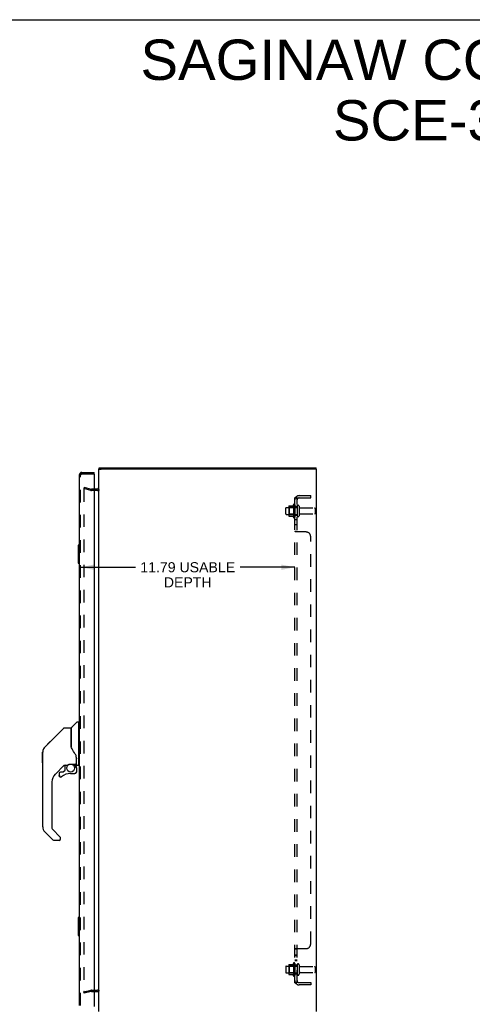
# Model space of a CAD drawing. Header units: inches. Extents: x 0 to 126, y 0 to 81.
# Tile 12 of 13: x 62 to 87, y 27 to 81. Entities that reach past the tile are written whole.
import ezdxf

# ---------------------------------------------------------------- set-up
doc = ezdxf.new("R2010")
doc.units = ezdxf.units.IN
doc.header["$LTSCALE"] = 6.925926
doc.header["$MEASUREMENT"] = 0
doc.linetypes.add('HIDDEN', pattern=[0.2, 0.1, -0.1])
doc.layers.get('0').update_dxf_attribs({"linetype": 'CONTINUOUS'})
for name, color, linetype in [('DEFAULT_2', 8, 'HIDDEN'), ('DIMENSIONS', 7, 'CONTINUOUS'), ('DOOR_ASSEMBLY', 7, 'CONTINUOUS'), ('SUBPANEL', 7, 'CONTINUOUS')]:
    doc.layers.add(name, color=color, linetype=linetype)
doc.styles.get("Standard").update_dxf_attribs({"font": 'arial.ttf'})
doc.dimstyles.new('DIMSTYLE_1', dxfattribs={"dimtxt": 0.555556, "dimasz": 0.740741, "dimexe": 0.09, "dimexo": 0.07, "dimgap": 0.0375, "dimtad": 0, "dimtih": 1, "dimtoh": 1, "dimzin": 4, "dimdsep": 46, "dimtxsty": 'Standard', "dimblk": '_FILLED', "dimblk1": '_FILLED', "dimblk2": '_FILLED', "dimcen": 0.09, "dimadec": 3, "dimazin": 1, "dimtfac": 1, "dimtdec": 3, "dimtofl": 0, "dimtmove": 0, "dimatfit": 3, "dimldrblk": '_FILLED', "dimfxl": 0, "dimtolj": 1, "dimtzin": 4, "dimarcsym": 0})

# ---------------------------------------------------------------- blocks, each defined once
blk = doc.blocks.new('_FILLED')
at = {"color": 0, "linetype": 'ByBlock'}
blk.add_solid([(0, 0), (-1, 0.2), (-1, -0.2)], dxfattribs=at)
blk = doc.blocks.new('*D7')
at = {"layer": 'DIMENSIONS', "color": 2, "linetype": 'Continuous'}
for p, q in [((65.347, 51.334), (68.359, 51.334)), ((77.14, 51.334), (74.128, 51.334))]:
    blk.add_line(p, q, dxfattribs=at)
at = {"layer": 'DIMENSIONS', "color": 2, "linetype": 'Continuous', "xscale": 0.7407407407, "yscale": 0.7407407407, "zscale": 0.7407407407, "rotation": 180}
blk.add_blockref('_FILLED', (65.347, 51.334), dxfattribs=at)
at = {"layer": 'DIMENSIONS', "color": 2, "linetype": 'Continuous', "xscale": 0.7407407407, "yscale": 0.7407407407, "zscale": 0.7407407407}
blk.add_blockref('_FILLED', (77.14, 51.334), dxfattribs=at)
at = {"layer": 'DIMENSIONS', "color": 2, "linetype": 'Continuous', "insert": (71.243, 51.612), "char_height": 0.55556, "width": 5.21272, "attachment_point": 2, "line_spacing_factor": 0.9}
blk.add_mtext('11.79 USABLE\\PDEPTH', dxfattribs=at)

msp = doc.modelspace()

# ---------------------------------------------------------------- linework, layer by layer
at = {"color": 7, "linetype": 'Continuous'}
for p, q in [((0, 81.481), (125.926, 81.481)), ((66.34, 56.731), (66.485, 56.731)), ((66.36, 56.731), (66.36, 56.806)), ((78.34, 56.731), (78.192, 56.731)), ((78.31, 56.731), (78.31, 56.806))]:
    msp.add_line(p, q, dxfattribs=at)
at = {"color": 3, "linetype": 'Continuous'}
for p, q in [((66.34, 26.881), (66.34, 56.731)), ((66.36, 56.806), (78.31, 56.806)), ((78.185, 56.731), (66.495, 56.731)), ((78.34, 26.881), (78.34, 56.731)), ((66.27, 55.631), (66.097, 55.631)), ((66.097, 27.981), (66.27, 27.981))]:
    msp.add_line(p, q, dxfattribs=at)
for centre, start, end in [((66.27, 55.701), 270, 360), ((66.27, 27.911), 0, 90)]:
    msp.add_arc(centre, 0.07, start, end, dxfattribs=at)
at = {"layer": 'DEFAULT_2', "color": 8, "linetype": 'HIDDEN'}
for p, q in [((65.547, 55.735), (65.527, 55.663)), ((65.912, 55.56), (65.527, 55.663)), ((65.527, 55.632), (65.527, 55.63)), ((65.527, 55.63), (65.527, 27.981)), ((65.547, 55.65), (65.546, 55.65)), ((65.547, 55.735), (65.931, 55.632)), ((66.097, 55.631), (65.941, 55.631)), ((66.27, 55.556), (65.941, 55.556)), ((77.07, 54.787), (77.07, 54.075)), ((77.14, 54.765), (77.14, 54.097)), ((76.64, 54.273), (76.64, 54.588)), ((76.67, 54.618), (77.265, 54.618)), ((76.67, 54.243), (77.265, 54.243)), ((76.804, 54.686), (76.804, 54.175)), ((76.824, 54.614), (76.804, 54.634)), ((76.824, 54.247), (76.804, 54.227)), ((76.814, 54.708), (77.042, 54.708)), ((76.824, 54.614), (76.824, 54.247)), ((77.12, 54.614), (76.824, 54.614)), ((77.12, 54.247), (76.824, 54.247)), ((77.12, 54.614), (77.14, 54.634)), ((77.12, 54.614), (77.12, 54.247)), ((77.12, 54.247), (77.14, 54.227)), ((77.265, 54.688), (77.265, 54.173)), ((77.375, 54.688), (77.375, 54.173)), ((77.437, 54.596), (78.235, 54.596)), ((77.437, 54.266), (78.235, 54.266)), ((78.265, 54.566), (78.265, 54.296)), ((76.814, 54.153), (77.042, 54.153)), ((76.64, 29.338), (76.64, 29.023)), ((76.67, 29.368), (77.265, 29.368)), ((76.804, 29.436), (76.804, 28.925)), ((76.824, 29.364), (76.804, 29.384)), ((76.814, 29.458), (77.042, 29.458)), ((77.12, 29.364), (76.824, 29.364)), ((76.824, 29.364), (76.824, 28.997)), ((77.07, 29.537), (77.07, 28.825)), ((77.12, 29.364), (77.14, 29.384)), ((77.12, 29.364), (77.12, 28.997)), ((77.14, 29.515), (77.14, 28.847)), ((77.265, 29.438), (77.265, 28.923)), ((77.375, 29.438), (77.375, 28.923)), ((77.437, 29.346), (78.235, 29.346)), ((78.265, 29.316), (78.265, 29.046)), ((76.67, 28.993), (77.265, 28.993)), ((76.824, 28.997), (76.804, 28.977)), ((76.814, 28.903), (77.042, 28.903)), ((77.12, 28.997), (76.824, 28.997)), ((77.12, 28.997), (77.14, 28.977)), ((77.437, 29.016), (78.235, 29.016)), ((65.527, 27.949), (65.912, 28.052)), ((65.547, 27.876), (65.527, 27.949)), ((65.931, 27.979), (65.547, 27.876)), ((65.941, 28.056), (66.27, 28.056)), ((65.941, 27.981), (66.097, 27.981))]:
    msp.add_line(p, q, dxfattribs=at)
for points in [[(65.546, 55.65), (65.544, 55.65), (65.542, 55.65), (65.54, 55.649), (65.538, 55.648), (65.536, 55.647), (65.535, 55.646), (65.533, 55.645), (65.532, 55.643), (65.531, 55.642), (65.53, 55.64), (65.529, 55.638), (65.528, 55.636), (65.528, 55.634), (65.527, 55.632)], [(65.551, 55.65), (65.55, 55.65), (65.548, 55.65), (65.547, 55.65)], [(65.527, 27.981), (65.527, 27.979), (65.528, 27.977), (65.528, 27.975), (65.529, 27.973), (65.53, 27.972), (65.531, 27.97)], [(65.547, 27.961), (65.546, 27.961), (65.544, 27.962), (65.542, 27.962), (65.54, 27.963), (65.538, 27.963), (65.536, 27.964), (65.535, 27.966), (65.533, 27.967), (65.532, 27.968), (65.531, 27.97)], [(65.551, 27.962), (65.55, 27.962), (65.548, 27.961), (65.547, 27.961)]]:
    msp.add_lwpolyline(points, dxfattribs=at)
for centre, radius, start, end in [((65.941, 55.671), 0.115, 255, 270), ((65.941, 55.671), 0.04, 255, 270), ((66.27, 55.701), 0.145, 270, 317.0142), ((77.67, 54.431), 0.698, 149.3369, 156.0321), ((77.102, 54.765), 0.0384, 0, 145.5503), ((76.67, 54.588), 0.03, 90, 180), ((76.67, 54.273), 0.03, 180, 270), ((76.814, 54.698), 0.01, 90, 174.8062), ((76.945, 54.686), 0.141, 174.7919, 180), ((77.023, 54.718), 0.01, 270, 336.0321), ((77.32, 54.688), 0.055, 0, 180), ((77.437, 54.658), 0.0625, 180, 270), ((77.437, 54.203), 0.0625, 90, 180), ((78.235, 54.566), 0.03, 0, 90), ((78.235, 54.296), 0.03, 270, 360), ((76.945, 54.175), 0.141, 180, 185.2081), ((76.814, 54.163), 0.01, 185.1938, 270), ((77.023, 54.143), 0.01, 23.9679, 90), ((77.67, 54.431), 0.698, 203.9679, 210.6631), ((77.102, 54.097), 0.0384, 214.4497, 360), ((77.32, 54.173), 0.055, 180, 360), ((76.67, 29.338), 0.03, 90, 180), ((76.814, 29.448), 0.01, 90, 174.8062), ((76.945, 29.436), 0.141, 174.7919, 180), ((77.023, 29.468), 0.01, 270, 336.0321), ((77.67, 29.181), 0.698, 149.3369, 156.0321), ((77.102, 29.515), 0.0384, 0, 145.5503), ((77.32, 29.438), 0.055, 0, 180), ((77.437, 29.408), 0.0625, 180, 270), ((78.235, 29.316), 0.03, 0, 90), ((76.67, 29.023), 0.03, 180, 270), ((76.945, 28.925), 0.141, 180, 185.2081), ((76.814, 28.913), 0.01, 185.1938, 270), ((77.023, 28.893), 0.01, 23.9679, 90), ((77.67, 29.181), 0.698, 203.9679, 210.6631), ((77.102, 28.847), 0.0384, 214.4497, 360), ((77.32, 28.923), 0.055, 180, 360), ((77.437, 28.953), 0.0625, 90, 180), ((78.235, 29.046), 0.03, 270, 360), ((65.941, 27.941), 0.115, 90, 105), ((65.941, 27.941), 0.04, 90, 105), ((66.27, 27.911), 0.145, 42.9858, 90)]:
    msp.add_arc(centre, radius, start, end, dxfattribs=at)
at = {"layer": 'DOOR_ASSEMBLY', "color": 3, "linetype": 'Continuous'}
for p, q in [((65.272, 56.411), (65.272, 27.201)), ((65.417, 56.556), (66.097, 56.556)), ((66.097, 56.466), (66.097, 27.146))]:
    msp.add_line(p, q, dxfattribs=at)
at = {"layer": 'DOOR_ASSEMBLY', "color": 8, "linetype": 'HIDDEN'}
for p, q in [((65.347, 27.201), (65.347, 56.411)), ((65.417, 56.481), (66.082, 56.481))]:
    msp.add_line(p, q, dxfattribs=at)
at = {"layer": 'DOOR_ASSEMBLY', "color": 7, "linetype": 'Continuous'}
for p, q in [((66.097, 56.481), (66.082, 56.481)), ((66.097, 56.481), (66.097, 56.556)), ((65.212, 52.541), (65.212, 51.571)), ((65.227, 52.556), (65.272, 52.556)), ((65.259, 52.456), (65.259, 51.656)), ((65.227, 51.556), (65.272, 51.556)), ((64.414, 42.472), (63.372, 41.429)), ((64.47, 42.495), (64.823, 42.495)), ((64.831, 41.443), (64.831, 42.487)), ((64.839, 41.431), (64.839, 42.483)), ((64.848, 42.503), (65.142, 42.798)), ((65.225, 42.81), (65.17, 42.81)), ((65.233, 42.802), (65.233, 40.436)), ((65.233, 42.751), (65.272, 42.751)), ((63.304, 41.339), (63.304, 41.339)), ((63.371, 41.428), (63.677, 41.734)), ((63.677, 41.734), (63.677, 41.734)), ((64.851, 41.398), (64.831, 41.451)), ((64.879, 41.333), (64.851, 41.398)), ((63.249, 40.568), (63.249, 41.154)), ((63.256, 37.048), (63.256, 41.151)), ((65.107, 40.874), (65.106, 40.898)), ((65.107, 40.874), (65.107, 40.519)), ((65.114, 40.874), (65.114, 40.876)), ((65.114, 40.871), (65.114, 40.874)), ((65.114, 40.868), (65.114, 40.871)), ((65.114, 40.467), (65.114, 40.868)), ((64.436, 40.427), (63.941, 39.931)), ((64.477, 40.132), (64.405, 40.061)), ((64.481, 40.424), (64.481, 40.141)), ((64.519, 40.428), (64.595, 40.428)), ((64.792, 40.499), (65.087, 40.499)), ((64.988, 40.499), (65.053, 40.434)), ((65.047, 40.429), (65.045, 40.426)), ((65.099, 40.295), (65.108, 40.295)), ((65.111, 40.295), (65.111, 40.057)), ((65.154, 40.428), (65.225, 40.428)), ((65.233, 40.487), (65.272, 40.487)), ((64.166, 39.978), (64.166, 39.859)), ((64.168, 39.851), (64.168, 39.859)), ((64.176, 39.859), (64.168, 39.859)), ((64.244, 39.782), (64.236, 39.783)), ((64.397, 40.057), (64.244, 40.057)), ((64.253, 39.783), (64.244, 39.782)), ((64.262, 39.784), (64.253, 39.783)), ((64.27, 39.787), (64.262, 39.784)), ((64.278, 39.79), (64.27, 39.787)), ((64.286, 39.795), (64.278, 39.79)), ((64.293, 39.8), (64.286, 39.795)), ((64.796, 39.978), (65.032, 39.978)), ((65.108, 40.057), (65.099, 40.057)), ((63.768, 39.514), (63.768, 36.962)), ((63.791, 36.906), (64.222, 36.475)), ((63.824, 36.317), (63.372, 36.769)), ((64.24, 36.373), (64.24, 36.433)), ((64.162, 36.294), (63.879, 36.294)), ((65.212, 32.041), (65.212, 31.071)), ((65.227, 32.056), (65.272, 32.056)), ((65.259, 31.956), (65.259, 31.156)), ((65.227, 31.056), (65.272, 31.056))]:
    msp.add_line(p, q, dxfattribs=at)
for points in [[(65.257, 52.492), (65.257, 52.486), (65.258, 52.48), (65.258, 52.474), (65.258, 52.468), (65.259, 52.462), (65.259, 52.456)], [(65.259, 51.656), (65.259, 51.649), (65.258, 51.643), (65.258, 51.637), (65.258, 51.631), (65.257, 51.625), (65.257, 51.62)], [(64.414, 42.472), (64.422, 42.478), (64.43, 42.484), (64.44, 42.489), (64.449, 42.492), (64.46, 42.494), (64.47, 42.495)], [(63.371, 41.428), (63.35, 41.406), (63.325, 41.372), (63.303, 41.336), (63.285, 41.298), (63.271, 41.258), (63.264, 41.228)], [(63.283, 41.291), (63.271, 41.258), (63.27, 41.253)], [(64.831, 41.612), (64.831, 41.613), (64.832, 41.614), (64.833, 41.616), (64.835, 41.617), (64.838, 41.619), (64.839, 41.619)], [(65.053, 41.045), (65.003, 41.118), (64.954, 41.195), (64.913, 41.266), (64.879, 41.333)], [(65.106, 40.898), (65.101, 40.932), (65.092, 40.967), (65.08, 40.999), (65.065, 41.028), (65.053, 41.045)], [(65.107, 40.829), (65.107, 40.828), (65.108, 40.824), (65.109, 40.821), (65.11, 40.817)], [(65.11, 40.817), (65.111, 40.811), (65.113, 40.804), (65.113, 40.798), (65.114, 40.791), (65.114, 40.784), (65.114, 40.778)], [(64.596, 40.428), (64.6, 40.428), (64.604, 40.43), (64.607, 40.431), (64.61, 40.432), (64.612, 40.434), (64.615, 40.436), (64.618, 40.438), (64.622, 40.44), (64.63, 40.445)], [(64.63, 40.445), (64.634, 40.448), (64.64, 40.451), (64.645, 40.455), (64.651, 40.459), (64.658, 40.462), (64.665, 40.466), (64.673, 40.471), (64.682, 40.475), (64.691, 40.479), (64.701, 40.483), (64.712, 40.486), (64.723, 40.49), (64.735, 40.493), (64.747, 40.495), (64.76, 40.497), (64.774, 40.499), (64.787, 40.499), (64.792, 40.499)], [(65.099, 40.295), (65.099, 40.309), (65.097, 40.324), (65.094, 40.338), (65.09, 40.352), (65.085, 40.366), (65.079, 40.379), (65.072, 40.392), (65.064, 40.404), (65.055, 40.415), (65.045, 40.426)], [(65.051, 40.432), (65.051, 40.432), (65.051, 40.432), (65.05, 40.431), (65.049, 40.431), (65.047, 40.429)], [(65.051, 40.432), (65.062, 40.421), (65.071, 40.409), (65.08, 40.396), (65.087, 40.383), (65.093, 40.369), (65.099, 40.355), (65.103, 40.34), (65.106, 40.325), (65.108, 40.31), (65.108, 40.295)], [(64.236, 39.783), (64.227, 39.784), (64.219, 39.787), (64.211, 39.79), (64.204, 39.794), (64.197, 39.799), (64.19, 39.805), (64.184, 39.811), (64.179, 39.818), (64.175, 39.826), (64.172, 39.834), (64.17, 39.842), (64.168, 39.851)], [(64.176, 39.859), (64.177, 39.851), (64.178, 39.844), (64.18, 39.836), (64.183, 39.829), (64.187, 39.823), (64.191, 39.816), (64.197, 39.811), (64.202, 39.806), (64.209, 39.801), (64.215, 39.798), (64.222, 39.795), (64.23, 39.793), (64.237, 39.792), (64.245, 39.791), (64.253, 39.792), (64.26, 39.793), (64.267, 39.795), (64.275, 39.798), (64.281, 39.802), (64.287, 39.807)], [(65.108, 40.057), (65.108, 40.049), (65.106, 40.04), (65.104, 40.032), (65.101, 40.024), (65.097, 40.016), (65.092, 40.009), (65.086, 40.003), (65.079, 39.997), (65.073, 39.992), (65.065, 39.988), (65.057, 39.985), (65.049, 39.983), (65.04, 39.981), (65.032, 39.981)], [(65.032, 39.989), (65.039, 39.99), (65.047, 39.991), (65.054, 39.993), (65.061, 39.996), (65.068, 40), (65.074, 40.004), (65.079, 40.009), (65.085, 40.015), (65.089, 40.021), (65.093, 40.028), (65.095, 40.035), (65.098, 40.042), (65.099, 40.049), (65.099, 40.057)], [(65.032, 39.989), (65.032, 39.988), (65.032, 39.985)], [(65.032, 39.985), (65.032, 39.983), (65.032, 39.982), (65.032, 39.981), (65.032, 39.981), (65.032, 39.981)], [(64.227, 36.47), (64.227, 36.471), (64.226, 36.472), (64.225, 36.472), (64.224, 36.473), (64.223, 36.474), (64.222, 36.475)], [(65.257, 31.992), (65.257, 31.986), (65.258, 31.98), (65.258, 31.974), (65.258, 31.968), (65.259, 31.962), (65.259, 31.956)], [(65.259, 31.156), (65.259, 31.149), (65.258, 31.143), (65.258, 31.137), (65.258, 31.131), (65.257, 31.125), (65.257, 31.12)]]:
    msp.add_lwpolyline(points, dxfattribs=at)
msp.add_circle((64.796, 40.274), 0.217, dxfattribs=at)
at = {"layer": 'DOOR_ASSEMBLY', "color": 3, "linetype": 'Continuous'}
for centre, radius, start, end in [((65.417, 56.411), 0.145, 90, 180), ((66.082, 56.466), 0.015, 0, 90)]:
    msp.add_arc(centre, radius, start, end, dxfattribs=at)
at = {"layer": 'DOOR_ASSEMBLY', "color": 8, "linetype": 'HIDDEN'}
msp.add_arc((65.417, 56.411), 0.07, 90, 180, dxfattribs=at)
at = {"layer": 'DOOR_ASSEMBLY', "color": 7, "linetype": 'Continuous'}
for centre, radius, start, end in [((65.227, 52.541), 0.015, 90, 180), ((65.257, 52.541), 0.015, 0, 90), ((65.227, 51.571), 0.015, 180, 270), ((65.257, 51.571), 0.015, 270, 360), ((64.823, 42.487), 0.00787, 0, 90), ((64.851, 42.313), 0.0197, 180, 233.006), ((64.868, 42.483), 0.0295, 135, 180), ((65.17, 42.77), 0.0394, 90, 135), ((65.225, 42.802), 0.00787, 0, 90), ((63.65, 41.151), 0.394, 168.7096, 180), ((63.65, 41.151), 0.394, 135, 167.3768), ((63.269, 41.154), 0.0197, 128.2199, 180), ((63.269, 40.568), 0.0197, 180, 229.7821), ((64.519, 40.231), 0.197, 90, 129.3806), ((64.469, 40.141), 0.0118, 315, 360), ((64.914, 40.295), 0.197, 0, 45), ((65.087, 40.519), 0.0197, 270, 360), ((65.154, 40.467), 0.0394, 180, 270), ((65.225, 40.436), 0.00787, 270, 360), ((64.359, 39.514), 0.591, 135, 180), ((64.244, 39.978), 0.0787, 90, 180), ((64.244, 39.859), 0.0787, 180, 309.5212), ((64.796, 39.191), 0.787, 90, 129.5212), ((64.397, 40.069), 0.0118, 270, 315), ((65.032, 40.057), 0.0787, 270, 360), ((63.65, 37.048), 0.394, 180, 225), ((63.847, 36.962), 0.0787, 180, 225), ((64.162, 36.373), 0.0787, 270, 360), ((64.181, 36.433), 0.0591, 0, 38.8674), ((63.879, 36.373), 0.0787, 225, 270), ((65.227, 32.041), 0.015, 90, 180), ((65.257, 32.041), 0.015, 0, 90), ((65.227, 31.071), 0.015, 180, 270), ((65.257, 31.071), 0.015, 270, 360)]:
    msp.add_arc(centre, radius, start, end, dxfattribs=at)
at = {"layer": 'SUBPANEL', "color": 8, "linetype": 'HIDDEN'}
for p, q in [((77.14, 28.462), (77.14, 55.15)), ((77.265, 55.15), (77.14, 55.15)), ((77.194, 55.188), (77.29, 55.109)), ((77.265, 28.462), (77.265, 55.15)), ((77.377, 55.275), (78.015, 55.275)), ((77.377, 55.15), (78.015, 55.15)), ((78.015, 55.15), (78.015, 55.275)), ((77.265, 54.681), (77.14, 54.681)), ((77.265, 54.181), (77.14, 54.181)), ((77.265, 53.953), (77.14, 53.953)), ((77.265, 53.672), (77.14, 53.672)), ((77.14, 53.309), (77.14, 53.31)), ((77.265, 53.31), (77.14, 53.31)), ((77.145, 53.3), (77.143, 53.302)), ((77.194, 53.275), (77.192, 53.276)), ((77.765, 53.275), (77.194, 53.275)), ((77.265, 53.309), (77.265, 53.31)), ((77.267, 53.304), (77.266, 53.305)), ((78.015, 30.587), (78.015, 53.025)), ((77.265, 30.302), (77.14, 30.302)), ((77.265, 29.976), (77.14, 29.976)), ((77.265, 29.94), (77.14, 29.94)), ((77.147, 30.313), (77.145, 30.311)), ((77.192, 30.336), (77.19, 30.334)), ((77.194, 30.337), (77.765, 30.337)), ((77.268, 30.309), (77.267, 30.308)), ((77.271, 30.312), (77.27, 30.31)), ((77.283, 30.32), (77.281, 30.319)), ((77.29, 30.329), (77.29, 30.327)), ((77.265, 29.695), (77.14, 29.695)), ((77.265, 29.659), (77.14, 29.659)), ((77.265, 29.431), (77.14, 29.431)), ((77.265, 28.931), (77.14, 28.931)), ((77.265, 28.462), (77.14, 28.462)), ((77.194, 28.423), (77.29, 28.503)), ((77.241, 28.472), (77.24, 28.471)), ((77.243, 28.472), (77.241, 28.472)), ((77.244, 28.473), (77.243, 28.472)), ((77.246, 28.473), (77.244, 28.473)), ((77.247, 28.474), (77.246, 28.473)), ((77.249, 28.475), (77.247, 28.474)), ((77.25, 28.475), (77.249, 28.475)), ((77.252, 28.476), (77.25, 28.475)), ((77.253, 28.477), (77.252, 28.476)), ((77.254, 28.477), (77.253, 28.477)), ((77.255, 28.478), (77.254, 28.477)), ((77.257, 28.478), (77.255, 28.478)), ((77.258, 28.479), (77.257, 28.478)), ((77.259, 28.479), (77.258, 28.479)), ((77.26, 28.48), (77.259, 28.479)), ((77.261, 28.481), (77.26, 28.48)), ((77.262, 28.481), (77.261, 28.481)), ((77.283, 28.489), (77.278, 28.484)), ((77.377, 28.462), (78.015, 28.462)), ((78.015, 28.337), (77.377, 28.337)), ((78.015, 28.462), (78.015, 28.337))]:
    msp.add_line(p, q, dxfattribs=at)
for points in [[(77.162, 55.17), (77.159, 55.168), (77.156, 55.167), (77.154, 55.166), (77.151, 55.164), (77.149, 55.163), (77.147, 55.161), (77.145, 55.16), (77.143, 55.158), (77.142, 55.156), (77.141, 55.155), (77.14, 55.153), (77.14, 55.152), (77.14, 55.151), (77.14, 55.15)], [(77.194, 55.188), (77.192, 55.186), (77.19, 55.185), (77.188, 55.183), (77.186, 55.181), (77.183, 55.18), (77.181, 55.178), (77.178, 55.176), (77.174, 55.175), (77.171, 55.174), (77.168, 55.172), (77.162, 55.17)], [(77.208, 55.15), (77.208, 55.15), (77.207, 55.15), (77.207, 55.15), (77.206, 55.15), (77.206, 55.15), (77.206, 55.15), (77.206, 55.15), (77.205, 55.15), (77.205, 55.15), (77.205, 55.15)], [(77.205, 55.15), (77.205, 55.15), (77.205, 55.15), (77.205, 55.15), (77.206, 55.15), (77.206, 55.15), (77.206, 55.149), (77.207, 55.149), (77.207, 55.149), (77.208, 55.149), (77.208, 55.149), (77.209, 55.149), (77.21, 55.149), (77.21, 55.149), (77.211, 55.149), (77.211, 55.149), (77.212, 55.149), (77.213, 55.148), (77.213, 55.148), (77.214, 55.148), (77.215, 55.148), (77.215, 55.148), (77.216, 55.148), (77.217, 55.148), (77.217, 55.147), (77.218, 55.147), (77.219, 55.147), (77.22, 55.147), (77.22, 55.147), (77.221, 55.146), (77.222, 55.146), (77.223, 55.146), (77.223, 55.146), (77.224, 55.146), (77.225, 55.145), (77.226, 55.145), (77.227, 55.145), (77.227, 55.145), (77.228, 55.144), (77.229, 55.144), (77.23, 55.144), (77.231, 55.144), (77.232, 55.143), (77.233, 55.143), (77.233, 55.143), (77.234, 55.142), (77.235, 55.142), (77.236, 55.142), (77.237, 55.141), (77.238, 55.141), (77.239, 55.141), (77.24, 55.14), (77.241, 55.14), (77.242, 55.14), (77.243, 55.139), (77.243, 55.139), (77.244, 55.139), (77.245, 55.138), (77.246, 55.138), (77.247, 55.138), (77.248, 55.137), (77.249, 55.137), (77.25, 55.136), (77.251, 55.136), (77.251, 55.136), (77.252, 55.135), (77.253, 55.135), (77.254, 55.135), (77.255, 55.134), (77.255, 55.134), (77.256, 55.133), (77.257, 55.133), (77.258, 55.133), (77.258, 55.132), (77.259, 55.132), (77.26, 55.132), (77.26, 55.131), (77.261, 55.131), (77.262, 55.131), (77.262, 55.13), (77.263, 55.13), (77.264, 55.13), (77.264, 55.129), (77.265, 55.129), (77.265, 55.129), (77.266, 55.128), (77.266, 55.128), (77.267, 55.128), (77.267, 55.128), (77.268, 55.127), (77.268, 55.127), (77.268, 55.127), (77.269, 55.127), (77.269, 55.127)], [(77.28, 55.126), (77.278, 55.127), (77.276, 55.129), (77.275, 55.131), (77.273, 55.133), (77.271, 55.135), (77.27, 55.137), (77.268, 55.139), (77.267, 55.141), (77.266, 55.143), (77.266, 55.145), (77.265, 55.147), (77.265, 55.148), (77.265, 55.15)], [(77.269, 55.127), (77.269, 55.127), (77.269, 55.127), (77.269, 55.127), (77.269, 55.127), (77.269, 55.127), (77.268, 55.127), (77.268, 55.127), (77.268, 55.127), (77.268, 55.127), (77.267, 55.128), (77.267, 55.128), (77.267, 55.128), (77.266, 55.129), (77.266, 55.129), (77.265, 55.129)], [(77.29, 55.109), (77.291, 55.109), (77.291, 55.11), (77.291, 55.11), (77.291, 55.111), (77.291, 55.112), (77.29, 55.113), (77.29, 55.114), (77.289, 55.115), (77.288, 55.116), (77.287, 55.118), (77.286, 55.119), (77.284, 55.121), (77.283, 55.122), (77.28, 55.126)], [(77.149, 53.297), (77.147, 53.299), (77.145, 53.3), (77.143, 53.302), (77.142, 53.303), (77.141, 53.305), (77.14, 53.306), (77.14, 53.308), (77.14, 53.309), (77.14, 53.31)], [(77.154, 53.294), (77.151, 53.296), (77.149, 53.297), (77.147, 53.299)], [(77.159, 53.292), (77.156, 53.293), (77.154, 53.294)], [(77.168, 53.288), (77.165, 53.289), (77.162, 53.29), (77.159, 53.292)], [(77.192, 53.276), (77.19, 53.277), (77.188, 53.278), (77.186, 53.28), (77.183, 53.281), (77.181, 53.282), (77.178, 53.284), (77.174, 53.285), (77.168, 53.288)], [(77.271, 53.3), (77.27, 53.301), (77.268, 53.303), (77.267, 53.304), (77.266, 53.305), (77.266, 53.306), (77.265, 53.308), (77.265, 53.309), (77.265, 53.31)], [(77.278, 53.295), (77.275, 53.298), (77.273, 53.299), (77.271, 53.3), (77.27, 53.301), (77.268, 53.303)], [(77.287, 53.288), (77.286, 53.289), (77.284, 53.29), (77.283, 53.292), (77.281, 53.293), (77.28, 53.294), (77.278, 53.295)], [(77.29, 53.275), (77.291, 53.276), (77.291, 53.277), (77.291, 53.279), (77.291, 53.28), (77.291, 53.282), (77.29, 53.283), (77.29, 53.284), (77.289, 53.285), (77.288, 53.287), (77.287, 53.288), (77.286, 53.289), (77.284, 53.29), (77.283, 53.292), (77.281, 53.293)], [(77.291, 53.276), (77.291, 53.277), (77.291, 53.279), (77.291, 53.28), (77.291, 53.282), (77.29, 53.283)], [(77.154, 30.317), (77.151, 30.316), (77.149, 30.314), (77.147, 30.313), (77.145, 30.311), (77.143, 30.31), (77.142, 30.308), (77.141, 30.307), (77.14, 30.305), (77.14, 30.304), (77.14, 30.303), (77.14, 30.302)], [(77.14, 30.304), (77.14, 30.303), (77.14, 30.302)], [(77.159, 30.32), (77.156, 30.319), (77.154, 30.317)], [(77.174, 30.327), (77.168, 30.324), (77.165, 30.323), (77.162, 30.321), (77.159, 30.32)], [(77.188, 30.333), (77.186, 30.332), (77.183, 30.331), (77.181, 30.329), (77.178, 30.328), (77.174, 30.327)], [(77.194, 30.337), (77.192, 30.336), (77.19, 30.334), (77.188, 30.333)], [(77.275, 30.314), (77.273, 30.313), (77.271, 30.312), (77.27, 30.31), (77.268, 30.309), (77.267, 30.308), (77.266, 30.306), (77.266, 30.305), (77.265, 30.304), (77.265, 30.303), (77.265, 30.302)], [(77.265, 30.304), (77.265, 30.303), (77.265, 30.302)], [(77.29, 30.337), (77.291, 30.336), (77.291, 30.334), (77.291, 30.333), (77.291, 30.331), (77.291, 30.33), (77.29, 30.329), (77.29, 30.327), (77.289, 30.326), (77.288, 30.325), (77.287, 30.323), (77.286, 30.322), (77.284, 30.321), (77.283, 30.32), (77.281, 30.319), (77.28, 30.318), (77.278, 30.316), (77.275, 30.314)], [(77.289, 30.326), (77.288, 30.325), (77.287, 30.323), (77.286, 30.322)], [(77.29, 30.337), (77.291, 30.336), (77.291, 30.334), (77.291, 30.333)], [(77.168, 28.439), (77.162, 28.442), (77.159, 28.443), (77.156, 28.445), (77.154, 28.446), (77.151, 28.447), (77.149, 28.449), (77.147, 28.45), (77.145, 28.452), (77.143, 28.454), (77.142, 28.455), (77.141, 28.457), (77.14, 28.458), (77.14, 28.46), (77.14, 28.461), (77.14, 28.462)], [(77.194, 28.423), (77.192, 28.425), (77.19, 28.427), (77.188, 28.429), (77.186, 28.43), (77.183, 28.432), (77.181, 28.434), (77.178, 28.435), (77.174, 28.437), (77.171, 28.438), (77.168, 28.439)], [(77.24, 28.471), (77.238, 28.47), (77.237, 28.47), (77.236, 28.47), (77.235, 28.469), (77.234, 28.469), (77.233, 28.469), (77.233, 28.469), (77.232, 28.468), (77.231, 28.468), (77.23, 28.468), (77.229, 28.467), (77.228, 28.467), (77.227, 28.467), (77.226, 28.467), (77.225, 28.466), (77.224, 28.466), (77.223, 28.466), (77.223, 28.466), (77.222, 28.465), (77.221, 28.465), (77.22, 28.465), (77.219, 28.465), (77.218, 28.464), (77.218, 28.464), (77.217, 28.464), (77.216, 28.464), (77.215, 28.464), (77.214, 28.464), (77.214, 28.463), (77.213, 28.463), (77.212, 28.463), (77.211, 28.463), (77.211, 28.463), (77.21, 28.463), (77.209, 28.463), (77.209, 28.462), (77.208, 28.462), (77.207, 28.462), (77.207, 28.462), (77.206, 28.462), (77.206, 28.462), (77.206, 28.462), (77.205, 28.462)], [(77.205, 28.462), (77.205, 28.462), (77.205, 28.462), (77.205, 28.462), (77.205, 28.462), (77.205, 28.462), (77.206, 28.462), (77.206, 28.462), (77.206, 28.462), (77.206, 28.462), (77.207, 28.462), (77.207, 28.462), (77.208, 28.462), (77.208, 28.462)], [(77.269, 28.485), (77.269, 28.485), (77.269, 28.485), (77.269, 28.485), (77.268, 28.485), (77.268, 28.485), (77.268, 28.484), (77.267, 28.484), (77.267, 28.484), (77.267, 28.484), (77.266, 28.483), (77.266, 28.483), (77.265, 28.483), (77.265, 28.483), (77.264, 28.482), (77.264, 28.482), (77.263, 28.482), (77.263, 28.481), (77.262, 28.481)], [(77.265, 28.482), (77.266, 28.482), (77.266, 28.483), (77.266, 28.483), (77.267, 28.483), (77.267, 28.484), (77.268, 28.484), (77.268, 28.484), (77.268, 28.484), (77.268, 28.485), (77.269, 28.485), (77.269, 28.485), (77.269, 28.485), (77.269, 28.485)], [(77.278, 28.484), (77.276, 28.482), (77.275, 28.48), (77.273, 28.478), (77.271, 28.476), (77.27, 28.474), (77.268, 28.472), (77.267, 28.47), (77.266, 28.468), (77.266, 28.466), (77.265, 28.465), (77.265, 28.463), (77.265, 28.462)], [(77.29, 28.503), (77.291, 28.502), (77.291, 28.502), (77.291, 28.501), (77.291, 28.5), (77.291, 28.5), (77.29, 28.499), (77.29, 28.498), (77.289, 28.497), (77.288, 28.495), (77.287, 28.494), (77.286, 28.492), (77.284, 28.491), (77.283, 28.489)]]:
    msp.add_lwpolyline(points, dxfattribs=at)
for centre, radius, start, end in [((77.377, 55.038), 0.237, 90, 180), ((77.377, 55.038), 0.112, 90, 180), ((77.765, 53.025), 0.25, 0, 90), ((77.765, 30.587), 0.25, 270, 360), ((77.377, 28.574), 0.237, 180, 270), ((77.377, 28.574), 0.112, 180, 270)]:
    msp.add_arc(centre, radius, start, end, dxfattribs=at)

# ---------------------------------------------------------------- texts
at = {"layer": 'DIMENSIONS', "color": 2, "linetype": 'Continuous', "insert": (96.753, 80.387), "char_height": 2.22222, "width": 56.12557, "attachment_point": 2, "line_spacing_factor": 0.9}
msp.add_mtext('SAGINAW CONTROL & ENGINEERING\\PSCE-30EL2412SS6LPPL', dxfattribs=at)

# ---------------------------------------------------------------- dimensions: what is measured, and where the dimension line sits
at = {"layer": 'DIMENSIONS', "color": 2, "linetype": 'Continuous'}
dim = msp.add_linear_dim(base=(65.347, 51.334), p1=(77.14, 53.275), p2=(65.347, 56.481), angle=180, text='<> USABLE\\PDEPTH', dimstyle='DIMSTYLE_1', dxfattribs=at)
dim.commit()
dim.dimension.update_dxf_attribs({"geometry": '*D7', "text_midpoint": (71.243, 50.917), "dimtype": 160})

doc.saveas('drawing.dxf')
